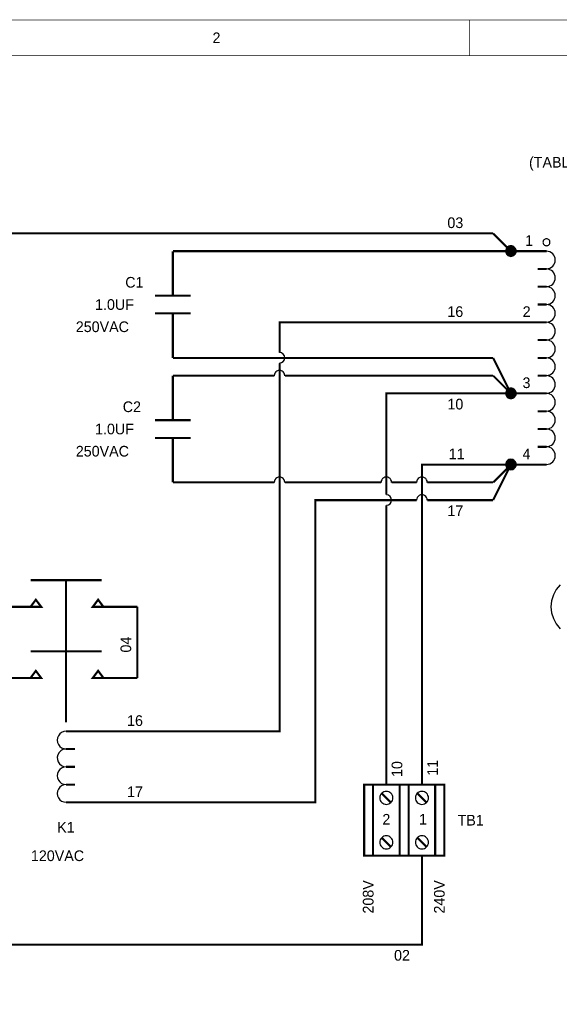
# Model space of a CAD drawing. Extents: x 0 to 17, y 0 to 11.
# Tile 3 of 5: x 3.1 to 6.2, y 5.5 to 11. Entities that reach past the tile are written whole.
import ezdxf

# ---------------------------------------------------------------- set-up
doc = ezdxf.new("R2010")
doc.units = 0
doc.layers.add('SHEET', color=255, linetype='CONTINUOUS')

msp = doc.modelspace()

# ---------------------------------------------------------------- linework, layer by layer
at = {"layer": 'SHEET'}
for points, const_width in [([(0, 11), (16.9992, 11), (16.9992, 0.0008), (0, 0.0008), (0, 11)], 0.0039), ([(5.6667, 10.8), (5.6667, 11)], 0.0039), ([(0.2, 10.8), (16.7992, 10.8), (16.7992, 0.2008), (0.2, 0.2008), (0.2, 10.8)], 0.0039), ([(3, 7.7), (3, 9.8), (5.8, 9.8)], 0.0118), ([(5.8, 9.8), (5.8, 9.8)], 0.0118), ([(5.9, 9.7), (5.8, 9.8)], 0.0118), ([(4, 9.45), (4, 9.7)], 0.0118), ([(4, 9.7), (5.9, 9.7)], 0.0118), ([(6.1, 9.7), (5.9, 9.7)], 0.0118), ([(5.9, 9.7), (5.9, 9.7)], 0.0118), ([(6.05, 9.6), (6.1, 9.6)], 0.0118), ([(6.05, 9.5), (6.1, 9.5)], 0.0118), ([(3.9, 9.45), (4.1, 9.45)], 0.0118), ([(6.05, 9.4), (6.1, 9.4)], 0.0118), ([(3.9, 9.35), (4.1, 9.35)], 0.0118), ([(4, 9.35), (4, 9.1)], 0.0118), ([(5.9, 9.3), (4.6, 9.3), (4.6, 9.13)], 0.0118), ([(6.1, 9.3), (5.9, 9.3)], 0.0118), ([(6.05, 9.2), (6.1, 9.2)], 0.0118), ([(5.8, 9.1), (4, 9.1)], 0.0118), ([(5.8, 9.1), (5.8, 9.1)], 0.0118), ([(5.9, 8.9), (5.8, 9.1)], 0.0118), ([(6.05, 9.1), (6.1, 9.1)], 0.0118), ([(4.6, 9.07), (4.6, 7), (3.8, 7)], 0.0118), ([(4, 8.75), (4, 9)], 0.0118), ([(4, 9), (4.57, 9)], 0.0118), ([(4.63, 9), (5.8, 9)], 0.0118), ([(5.8, 9), (5.8, 9)], 0.0118), ([(5.8, 9), (5.9, 8.9)], 0.0118), ([(6.05, 9), (6.1, 9)], 0.0118), ([(5.2, 8.33), (5.2, 8.9), (5.9, 8.9)], 0.0118), ([(6.1, 8.9), (5.9, 8.9)], 0.0118), ([(5.9, 8.9), (5.9, 8.9)], 0.0118), ([(5.9, 8.9), (5.9, 8.9)], 0.0118), ([(6.05, 8.8), (6.1, 8.8)], 0.0118), ([(3.9, 8.75), (4.1, 8.75)], 0.0118), ([(6.05, 8.7), (6.1, 8.7)], 0.0118), ([(3.9, 8.65), (4.1, 8.65)], 0.0118), ([(4, 8.65), (4, 8.4)], 0.0118), ([(6.05, 8.6), (6.1, 8.6)], 0.0118), ([(5.4, 6.7), (5.4, 8.5), (5.9, 8.5)], 0.0118), ([(5.9, 8.5), (5.8, 8.4)], 0.0118), ([(5.8, 8.3), (5.9, 8.5)], 0.0118), ([(6.1, 8.5), (5.9, 8.5)], 0.0118), ([(5.9, 8.5), (5.9, 8.5)], 0.0118), ([(5.9, 8.5), (5.9, 8.5)], 0.0118), ([(4, 8.4), (4.57, 8.4)], 0.0118), ([(4.63, 8.4), (5.17, 8.4)], 0.0118), ([(5.23, 8.4), (5.37, 8.4)], 0.0118), ([(5.43, 8.4), (5.8, 8.4)], 0.0118), ([(5.8, 8.4), (5.8, 8.4)], 0.0118), ([(5.37, 8.3), (4.8, 8.3), (4.8, 6.6), (3.8, 6.6)], 0.0118), ([(5.2, 6.7), (5.2, 8.27)], 0.0118), ([(5.8, 8.3), (5.43, 8.3)], 0.0118), ([(5.8, 8.3), (5.8, 8.3)], 0.0118), ([(3.6, 7.85), (3.2, 7.85)], 0.0118), ([(3.4, 7.85), (3.4, 7.05)], 0.0118), ([(3.2, 7.7), (3, 7.7)], 0.0118), ([(3.6, 7.7), (3.8, 7.7)], 0.0118), ([(3.8, 7.3), (3.8, 7.7)], 0.0118), ([(3.6, 7.45), (3.2, 7.45)], 0.0118), ([(3.2, 7.3), (3, 7.3)], 0.0118), ([(3.6, 7.3), (3.8, 7.3)], 0.0118), ([(3.4, 7), (3.6, 7)], 0.0118), ([(3.6, 7), (3.8, 7)], 0.0118), ([(3.4, 6.9), (3.45, 6.9)], 0.0118), ([(3.4, 6.8), (3.45, 6.8)], 0.0118), ([(3.4, 6.7), (3.45, 6.7)], 0.0118), ([(5.075, 6.7), (5.075, 6.3), (5.525, 6.3), (5.525, 6.7), (5.075, 6.7)], 0.0118), ([(5.125, 6.7), (5.2741, 6.7), (5.2741, 6.3008), (5.125, 6.3008), (5.125, 6.7)], 0.0118), ([(5.2, 6.7), (5.2, 6.7)], 0.0118), ([(5.325, 6.7), (5.4741, 6.7), (5.4741, 6.3008), (5.325, 6.3008), (5.325, 6.7)], 0.0118), ([(5.4, 6.7), (5.4, 6.7)], 0.0118), ([(5.225, 6.6), (5.175, 6.65)], 0.0118), ([(5.425, 6.6), (5.375, 6.65)], 0.0118), ([(3.4, 6.6), (3.6, 6.6)], 0.0118), ([(3.6, 6.6), (3.8, 6.6)], 0.0118), ([(5.225, 6.35), (5.175, 6.4)], 0.0118), ([(5.425, 6.35), (5.375, 6.4)], 0.0118), ([(2.6, 5.8), (5.4, 5.8), (5.4, 6.3)], 0.0118), ([(5.2, 6.3), (5.2, 6.3)], 0.0118), ([(5.4, 6.3), (5.4, 6.3)], 0.0118)]:
    msp.add_lwpolyline(points, dxfattribs=dict(at, const_width=const_width))
for points in [[(6.0996, 9.77), (6.0958, 9.7696), (6.0921, 9.7685), (6.0887, 9.7667), (6.0857, 9.7643), (6.0833, 9.7613), (6.0815, 9.7579), (6.0804, 9.7543), (6.08, 9.7504), (6.0804, 9.7466), (6.0815, 9.7429), (6.0833, 9.7395), (6.0857, 9.7366), (6.0887, 9.7341), (6.0921, 9.7323), (6.0958, 9.7312), (6.0996, 9.7308), (6.1034, 9.7312), (6.1071, 9.7323), (6.1104, 9.7341), (6.1134, 9.7366), (6.1158, 9.7395), (6.1177, 9.7429), (6.1188, 9.7466), (6.1191, 9.7504), (6.1188, 9.7543), (6.1177, 9.7579), (6.1158, 9.7613), (6.1134, 9.7643), (6.1104, 9.7667), (6.1071, 9.7685), (6.1034, 9.7696)], [(5.8996, 9.73), (5.8938, 9.7294), (5.8883, 9.7278), (5.8832, 9.725), (5.8787, 9.7213), (5.875, 9.7169), (5.8723, 9.7117), (5.8706, 9.7062), (5.87, 9.7004), (5.8706, 9.6947), (5.8723, 9.6891), (5.875, 9.684), (5.8787, 9.6795), (5.8832, 9.6758), (5.8883, 9.6731), (5.8938, 9.6714), (5.8996, 9.6709), (5.9054, 9.6714), (5.9109, 9.6731), (5.916, 9.6758), (5.9205, 9.6795), (5.9242, 9.684), (5.9269, 9.6891), (5.9286, 9.6947), (5.9292, 9.7004), (5.9286, 9.7062), (5.9269, 9.7117), (5.9242, 9.7169), (5.9205, 9.7213), (5.916, 9.725), (5.9109, 9.7278), (5.9054, 9.7294)], [(5.8996, 9.73), (5.8938, 9.7294), (5.8883, 9.7278), (5.8832, 9.725), (5.8787, 9.7213), (5.875, 9.7169), (5.8723, 9.7117), (5.8706, 9.7062), (5.87, 9.7004), (5.8706, 9.6947), (5.8723, 9.6891), (5.875, 9.684), (5.8787, 9.6795), (5.8832, 9.6758), (5.8883, 9.6731), (5.8938, 9.6714), (5.8996, 9.6709), (5.9054, 9.6714), (5.9109, 9.6731), (5.916, 9.6758), (5.9205, 9.6795), (5.9242, 9.684), (5.9269, 9.6891), (5.9286, 9.6947), (5.9292, 9.7004), (5.9286, 9.7062), (5.9269, 9.7117), (5.9242, 9.7169), (5.9205, 9.7213), (5.916, 9.725), (5.9109, 9.7278), (5.9054, 9.7294)], [(5.8996, 9.73), (5.8938, 9.7294), (5.8883, 9.7278), (5.8832, 9.725), (5.8787, 9.7213), (5.875, 9.7169), (5.8723, 9.7117), (5.8706, 9.7062), (5.87, 9.7004), (5.8706, 9.6947), (5.8723, 9.6891), (5.875, 9.684), (5.8787, 9.6795), (5.8832, 9.6758), (5.8883, 9.6731), (5.8938, 9.6714), (5.8996, 9.6709), (5.9054, 9.6714), (5.9109, 9.6731), (5.916, 9.6758), (5.9205, 9.6795), (5.9242, 9.684), (5.9269, 9.6891), (5.9286, 9.6947), (5.9292, 9.7004), (5.9286, 9.7062), (5.9269, 9.7117), (5.9242, 9.7169), (5.9205, 9.7213), (5.916, 9.725), (5.9109, 9.7278), (5.9054, 9.7294)], [(5.8996, 9.73), (5.8938, 9.7294), (5.8883, 9.7278), (5.8832, 9.725), (5.8787, 9.7213), (5.875, 9.7169), (5.8723, 9.7117), (5.8706, 9.7062), (5.87, 9.7004), (5.8706, 9.6947), (5.8723, 9.6891), (5.875, 9.684), (5.8787, 9.6795), (5.8832, 9.6758), (5.8883, 9.6731), (5.8938, 9.6714), (5.8996, 9.6709), (5.9054, 9.6714), (5.9109, 9.6731), (5.916, 9.6758), (5.9205, 9.6795), (5.9242, 9.684), (5.9269, 9.6891), (5.9286, 9.6947), (5.9292, 9.7004), (5.9286, 9.7062), (5.9269, 9.7117), (5.9242, 9.7169), (5.9205, 9.7213), (5.916, 9.725), (5.9109, 9.7278), (5.9054, 9.7294)], [(5.8996, 9.73), (5.8938, 9.7294), (5.8883, 9.7278), (5.8832, 9.725), (5.8787, 9.7213), (5.875, 9.7169), (5.8723, 9.7117), (5.8706, 9.7062), (5.87, 9.7004), (5.8706, 9.6947), (5.8723, 9.6891), (5.875, 9.684), (5.8787, 9.6795), (5.8832, 9.6758), (5.8883, 9.6731), (5.8938, 9.6714), (5.8996, 9.6709), (5.9054, 9.6714), (5.9109, 9.6731), (5.916, 9.6758), (5.9205, 9.6795), (5.9242, 9.684), (5.9269, 9.6891), (5.9286, 9.6947), (5.9292, 9.7004), (5.9286, 9.7062), (5.9269, 9.7117), (5.9242, 9.7169), (5.9205, 9.7213), (5.916, 9.725), (5.9109, 9.7278), (5.9054, 9.7294)], [(5.8996, 9.73), (5.8938, 9.7294), (5.8883, 9.7278), (5.8832, 9.725), (5.8787, 9.7213), (5.875, 9.7169), (5.8723, 9.7117), (5.8706, 9.7062), (5.87, 9.7004), (5.8706, 9.6947), (5.8723, 9.6891), (5.875, 9.684), (5.8787, 9.6795), (5.8832, 9.6758), (5.8883, 9.6731), (5.8938, 9.6714), (5.8996, 9.6709), (5.9054, 9.6714), (5.9109, 9.6731), (5.916, 9.6758), (5.9205, 9.6795), (5.9242, 9.684), (5.9269, 9.6891), (5.9286, 9.6947), (5.9292, 9.7004), (5.9286, 9.7062), (5.9269, 9.7117), (5.9242, 9.7169), (5.9205, 9.7213), (5.916, 9.725), (5.9109, 9.7278), (5.9054, 9.7294)], [(5.8996, 9.73), (5.8938, 9.7294), (5.8883, 9.7278), (5.8832, 9.725), (5.8787, 9.7213), (5.875, 9.7169), (5.8723, 9.7117), (5.8706, 9.7062), (5.87, 9.7004), (5.8706, 9.6947), (5.8723, 9.6891), (5.875, 9.684), (5.8787, 9.6795), (5.8832, 9.6758), (5.8883, 9.6731), (5.8938, 9.6714), (5.8996, 9.6709), (5.9054, 9.6714), (5.9109, 9.6731), (5.916, 9.6758), (5.9205, 9.6795), (5.9242, 9.684), (5.9269, 9.6891), (5.9286, 9.6947), (5.9292, 9.7004), (5.9286, 9.7062), (5.9269, 9.7117), (5.9242, 9.7169), (5.9205, 9.7213), (5.916, 9.725), (5.9109, 9.7278), (5.9054, 9.7294)], [(5.8996, 9.73), (5.8938, 9.7294), (5.8883, 9.7278), (5.8832, 9.725), (5.8787, 9.7213), (5.875, 9.7169), (5.8723, 9.7117), (5.8706, 9.7062), (5.87, 9.7004), (5.8706, 9.6947), (5.8723, 9.6891), (5.875, 9.684), (5.8787, 9.6795), (5.8832, 9.6758), (5.8883, 9.6731), (5.8938, 9.6714), (5.8996, 9.6709), (5.9054, 9.6714), (5.9109, 9.6731), (5.916, 9.6758), (5.9205, 9.6795), (5.9242, 9.684), (5.9269, 9.6891), (5.9286, 9.6947), (5.9292, 9.7004), (5.9286, 9.7062), (5.9269, 9.7117), (5.9242, 9.7169), (5.9205, 9.7213), (5.916, 9.725), (5.9109, 9.7278), (5.9054, 9.7294)], [(5.8996, 8.93), (5.8938, 8.9294), (5.8883, 8.9277), (5.8832, 8.925), (5.8787, 8.9213), (5.875, 8.9169), (5.8723, 8.9117), (5.8706, 8.9062), (5.87, 8.9004), (5.8706, 8.8947), (5.8723, 8.8891), (5.875, 8.884), (5.8787, 8.8795), (5.8832, 8.8758), (5.8883, 8.8731), (5.8938, 8.8714), (5.8996, 8.8709), (5.9054, 8.8714), (5.9109, 8.8731), (5.916, 8.8758), (5.9205, 8.8795), (5.9242, 8.884), (5.9269, 8.8891), (5.9286, 8.8947), (5.9292, 8.9004), (5.9286, 8.9062), (5.9269, 8.9117), (5.9242, 8.9169), (5.9205, 8.9213), (5.916, 8.925), (5.9109, 8.9277), (5.9054, 8.9294)], [(5.8996, 8.93), (5.8938, 8.9294), (5.8883, 8.9277), (5.8832, 8.925), (5.8787, 8.9213), (5.875, 8.9169), (5.8723, 8.9117), (5.8706, 8.9062), (5.87, 8.9004), (5.8706, 8.8947), (5.8723, 8.8891), (5.875, 8.884), (5.8787, 8.8795), (5.8832, 8.8758), (5.8883, 8.8731), (5.8938, 8.8714), (5.8996, 8.8709), (5.9054, 8.8714), (5.9109, 8.8731), (5.916, 8.8758), (5.9205, 8.8795), (5.9242, 8.884), (5.9269, 8.8891), (5.9286, 8.8947), (5.9292, 8.9004), (5.9286, 8.9062), (5.9269, 8.9117), (5.9242, 8.9169), (5.9205, 8.9213), (5.916, 8.925), (5.9109, 8.9277), (5.9054, 8.9294)], [(5.8996, 8.93), (5.8938, 8.9294), (5.8883, 8.9277), (5.8832, 8.925), (5.8787, 8.9213), (5.875, 8.9169), (5.8723, 8.9117), (5.8706, 8.9062), (5.87, 8.9004), (5.8706, 8.8947), (5.8723, 8.8891), (5.875, 8.884), (5.8787, 8.8795), (5.8832, 8.8758), (5.8883, 8.8731), (5.8938, 8.8714), (5.8996, 8.8709), (5.9054, 8.8714), (5.9109, 8.8731), (5.916, 8.8758), (5.9205, 8.8795), (5.9242, 8.884), (5.9269, 8.8891), (5.9286, 8.8947), (5.9292, 8.9004), (5.9286, 8.9062), (5.9269, 8.9117), (5.9242, 8.9169), (5.9205, 8.9213), (5.916, 8.925), (5.9109, 8.9277), (5.9054, 8.9294)], [(5.8996, 8.93), (5.8938, 8.9294), (5.8883, 8.9277), (5.8832, 8.925), (5.8787, 8.9213), (5.875, 8.9169), (5.8723, 8.9117), (5.8706, 8.9062), (5.87, 8.9004), (5.8706, 8.8947), (5.8723, 8.8891), (5.875, 8.884), (5.8787, 8.8795), (5.8832, 8.8758), (5.8883, 8.8731), (5.8938, 8.8714), (5.8996, 8.8709), (5.9054, 8.8714), (5.9109, 8.8731), (5.916, 8.8758), (5.9205, 8.8795), (5.9242, 8.884), (5.9269, 8.8891), (5.9286, 8.8947), (5.9292, 8.9004), (5.9286, 8.9062), (5.9269, 8.9117), (5.9242, 8.9169), (5.9205, 8.9213), (5.916, 8.925), (5.9109, 8.9277), (5.9054, 8.9294)], [(5.8996, 8.93), (5.8938, 8.9294), (5.8883, 8.9277), (5.8832, 8.925), (5.8787, 8.9213), (5.875, 8.9169), (5.8723, 8.9117), (5.8706, 8.9062), (5.87, 8.9004), (5.8706, 8.8947), (5.8723, 8.8891), (5.875, 8.884), (5.8787, 8.8795), (5.8832, 8.8758), (5.8883, 8.8731), (5.8938, 8.8714), (5.8996, 8.8709), (5.9054, 8.8714), (5.9109, 8.8731), (5.916, 8.8758), (5.9205, 8.8795), (5.9242, 8.884), (5.9269, 8.8891), (5.9286, 8.8947), (5.9292, 8.9004), (5.9286, 8.9062), (5.9269, 8.9117), (5.9242, 8.9169), (5.9205, 8.9213), (5.916, 8.925), (5.9109, 8.9277), (5.9054, 8.9294)], [(5.8996, 8.93), (5.8938, 8.9294), (5.8883, 8.9277), (5.8832, 8.925), (5.8787, 8.9213), (5.875, 8.9169), (5.8723, 8.9117), (5.8706, 8.9062), (5.87, 8.9004), (5.8706, 8.8947), (5.8723, 8.8891), (5.875, 8.884), (5.8787, 8.8795), (5.8832, 8.8758), (5.8883, 8.8731), (5.8938, 8.8714), (5.8996, 8.8709), (5.9054, 8.8714), (5.9109, 8.8731), (5.916, 8.8758), (5.9205, 8.8795), (5.9242, 8.884), (5.9269, 8.8891), (5.9286, 8.8947), (5.9292, 8.9004), (5.9286, 8.9062), (5.9269, 8.9117), (5.9242, 8.9169), (5.9205, 8.9213), (5.916, 8.925), (5.9109, 8.9277), (5.9054, 8.9294)], [(5.8996, 8.93), (5.8938, 8.9294), (5.8883, 8.9277), (5.8832, 8.925), (5.8787, 8.9213), (5.875, 8.9169), (5.8723, 8.9117), (5.8706, 8.9062), (5.87, 8.9004), (5.8706, 8.8947), (5.8723, 8.8891), (5.875, 8.884), (5.8787, 8.8795), (5.8832, 8.8758), (5.8883, 8.8731), (5.8938, 8.8714), (5.8996, 8.8709), (5.9054, 8.8714), (5.9109, 8.8731), (5.916, 8.8758), (5.9205, 8.8795), (5.9242, 8.884), (5.9269, 8.8891), (5.9286, 8.8947), (5.9292, 8.9004), (5.9286, 8.9062), (5.9269, 8.9117), (5.9242, 8.9169), (5.9205, 8.9213), (5.916, 8.925), (5.9109, 8.9277), (5.9054, 8.9294)], [(5.8996, 8.93), (5.8938, 8.9294), (5.8883, 8.9277), (5.8832, 8.925), (5.8787, 8.9213), (5.875, 8.9169), (5.8723, 8.9117), (5.8706, 8.9062), (5.87, 8.9004), (5.8706, 8.8947), (5.8723, 8.8891), (5.875, 8.884), (5.8787, 8.8795), (5.8832, 8.8758), (5.8883, 8.8731), (5.8938, 8.8714), (5.8996, 8.8709), (5.9054, 8.8714), (5.9109, 8.8731), (5.916, 8.8758), (5.9205, 8.8795), (5.9242, 8.884), (5.9269, 8.8891), (5.9286, 8.8947), (5.9292, 8.9004), (5.9286, 8.9062), (5.9269, 8.9117), (5.9242, 8.9169), (5.9205, 8.9213), (5.916, 8.925), (5.9109, 8.9277), (5.9054, 8.9294)], [(5.8996, 8.93), (5.8938, 8.9294), (5.8883, 8.9277), (5.8832, 8.925), (5.8787, 8.9213), (5.875, 8.9169), (5.8723, 8.9117), (5.8706, 8.9062), (5.87, 8.9004), (5.8706, 8.8947), (5.8723, 8.8891), (5.875, 8.884), (5.8787, 8.8795), (5.8832, 8.8758), (5.8883, 8.8731), (5.8938, 8.8714), (5.8996, 8.8709), (5.9054, 8.8714), (5.9109, 8.8731), (5.916, 8.8758), (5.9205, 8.8795), (5.9242, 8.884), (5.9269, 8.8891), (5.9286, 8.8947), (5.9292, 8.9004), (5.9286, 8.9062), (5.9269, 8.9117), (5.9242, 8.9169), (5.9205, 8.9213), (5.916, 8.925), (5.9109, 8.9277), (5.9054, 8.9294)], [(5.8996, 8.93), (5.8938, 8.9294), (5.8883, 8.9277), (5.8832, 8.925), (5.8787, 8.9213), (5.875, 8.9169), (5.8723, 8.9117), (5.8706, 8.9062), (5.87, 8.9004), (5.8706, 8.8947), (5.8723, 8.8891), (5.875, 8.884), (5.8787, 8.8795), (5.8832, 8.8758), (5.8883, 8.8731), (5.8938, 8.8714), (5.8996, 8.8709), (5.9054, 8.8714), (5.9109, 8.8731), (5.916, 8.8758), (5.9205, 8.8795), (5.9242, 8.884), (5.9269, 8.8891), (5.9286, 8.8947), (5.9292, 8.9004), (5.9286, 8.9062), (5.9269, 8.9117), (5.9242, 8.9169), (5.9205, 8.9213), (5.916, 8.925), (5.9109, 8.9277), (5.9054, 8.9294)], [(5.8996, 8.93), (5.8938, 8.9294), (5.8883, 8.9277), (5.8832, 8.925), (5.8787, 8.9213), (5.875, 8.9169), (5.8723, 8.9117), (5.8706, 8.9062), (5.87, 8.9004), (5.8706, 8.8947), (5.8723, 8.8891), (5.875, 8.884), (5.8787, 8.8795), (5.8832, 8.8758), (5.8883, 8.8731), (5.8938, 8.8714), (5.8996, 8.8709), (5.9054, 8.8714), (5.9109, 8.8731), (5.916, 8.8758), (5.9205, 8.8795), (5.9242, 8.884), (5.9269, 8.8891), (5.9286, 8.8947), (5.9292, 8.9004), (5.9286, 8.9062), (5.9269, 8.9117), (5.9242, 8.9169), (5.9205, 8.9213), (5.916, 8.925), (5.9109, 8.9277), (5.9054, 8.9294)], [(5.8996, 8.53), (5.8938, 8.5294), (5.8883, 8.5277), (5.8832, 8.525), (5.8787, 8.5213), (5.875, 8.5168), (5.8723, 8.5117), (5.8706, 8.5062), (5.87, 8.5004), (5.8706, 8.4946), (5.8723, 8.4891), (5.875, 8.484), (5.8787, 8.4795), (5.8832, 8.4758), (5.8883, 8.4731), (5.8938, 8.4714), (5.8996, 8.4708), (5.9054, 8.4714), (5.9109, 8.4731), (5.916, 8.4758), (5.9205, 8.4795), (5.9242, 8.484), (5.9269, 8.4891), (5.9286, 8.4946), (5.9292, 8.5004), (5.9286, 8.5062), (5.9269, 8.5117), (5.9242, 8.5168), (5.9205, 8.5213), (5.916, 8.525), (5.9109, 8.5277), (5.9054, 8.5294)], [(5.8996, 8.53), (5.8938, 8.5294), (5.8883, 8.5277), (5.8832, 8.525), (5.8787, 8.5213), (5.875, 8.5168), (5.8723, 8.5117), (5.8706, 8.5062), (5.87, 8.5004), (5.8706, 8.4946), (5.8723, 8.4891), (5.875, 8.484), (5.8787, 8.4795), (5.8832, 8.4758), (5.8883, 8.4731), (5.8938, 8.4714), (5.8996, 8.4708), (5.9054, 8.4714), (5.9109, 8.4731), (5.916, 8.4758), (5.9205, 8.4795), (5.9242, 8.484), (5.9269, 8.4891), (5.9286, 8.4946), (5.9292, 8.5004), (5.9286, 8.5062), (5.9269, 8.5117), (5.9242, 8.5168), (5.9205, 8.5213), (5.916, 8.525), (5.9109, 8.5277), (5.9054, 8.5294)], [(5.8996, 8.53), (5.8938, 8.5294), (5.8883, 8.5277), (5.8832, 8.525), (5.8787, 8.5213), (5.875, 8.5168), (5.8723, 8.5117), (5.8706, 8.5062), (5.87, 8.5004), (5.8706, 8.4946), (5.8723, 8.4891), (5.875, 8.484), (5.8787, 8.4795), (5.8832, 8.4758), (5.8883, 8.4731), (5.8938, 8.4714), (5.8996, 8.4708), (5.9054, 8.4714), (5.9109, 8.4731), (5.916, 8.4758), (5.9205, 8.4795), (5.9242, 8.484), (5.9269, 8.4891), (5.9286, 8.4946), (5.9292, 8.5004), (5.9286, 8.5062), (5.9269, 8.5117), (5.9242, 8.5168), (5.9205, 8.5213), (5.916, 8.525), (5.9109, 8.5277), (5.9054, 8.5294)], [(5.8996, 8.53), (5.8938, 8.5294), (5.8883, 8.5277), (5.8832, 8.525), (5.8787, 8.5213), (5.875, 8.5168), (5.8723, 8.5117), (5.8706, 8.5062), (5.87, 8.5004), (5.8706, 8.4946), (5.8723, 8.4891), (5.875, 8.484), (5.8787, 8.4795), (5.8832, 8.4758), (5.8883, 8.4731), (5.8938, 8.4714), (5.8996, 8.4708), (5.9054, 8.4714), (5.9109, 8.4731), (5.916, 8.4758), (5.9205, 8.4795), (5.9242, 8.484), (5.9269, 8.4891), (5.9286, 8.4946), (5.9292, 8.5004), (5.9286, 8.5062), (5.9269, 8.5117), (5.9242, 8.5168), (5.9205, 8.5213), (5.916, 8.525), (5.9109, 8.5277), (5.9054, 8.5294)], [(5.8996, 8.53), (5.8938, 8.5294), (5.8883, 8.5277), (5.8832, 8.525), (5.8787, 8.5213), (5.875, 8.5168), (5.8723, 8.5117), (5.8706, 8.5062), (5.87, 8.5004), (5.8706, 8.4946), (5.8723, 8.4891), (5.875, 8.484), (5.8787, 8.4795), (5.8832, 8.4758), (5.8883, 8.4731), (5.8938, 8.4714), (5.8996, 8.4708), (5.9054, 8.4714), (5.9109, 8.4731), (5.916, 8.4758), (5.9205, 8.4795), (5.9242, 8.484), (5.9269, 8.4891), (5.9286, 8.4946), (5.9292, 8.5004), (5.9286, 8.5062), (5.9269, 8.5117), (5.9242, 8.5168), (5.9205, 8.5213), (5.916, 8.525), (5.9109, 8.5277), (5.9054, 8.5294)], [(5.8996, 8.53), (5.8938, 8.5294), (5.8883, 8.5277), (5.8832, 8.525), (5.8787, 8.5213), (5.875, 8.5168), (5.8723, 8.5117), (5.8706, 8.5062), (5.87, 8.5004), (5.8706, 8.4946), (5.8723, 8.4891), (5.875, 8.484), (5.8787, 8.4795), (5.8832, 8.4758), (5.8883, 8.4731), (5.8938, 8.4714), (5.8996, 8.4708), (5.9054, 8.4714), (5.9109, 8.4731), (5.916, 8.4758), (5.9205, 8.4795), (5.9242, 8.484), (5.9269, 8.4891), (5.9286, 8.4946), (5.9292, 8.5004), (5.9286, 8.5062), (5.9269, 8.5117), (5.9242, 8.5168), (5.9205, 8.5213), (5.916, 8.525), (5.9109, 8.5277), (5.9054, 8.5294)], [(5.8996, 8.53), (5.8938, 8.5294), (5.8883, 8.5277), (5.8832, 8.525), (5.8787, 8.5213), (5.875, 8.5168), (5.8723, 8.5117), (5.8706, 8.5062), (5.87, 8.5004), (5.8706, 8.4946), (5.8723, 8.4891), (5.875, 8.484), (5.8787, 8.4795), (5.8832, 8.4758), (5.8883, 8.4731), (5.8938, 8.4714), (5.8996, 8.4708), (5.9054, 8.4714), (5.9109, 8.4731), (5.916, 8.4758), (5.9205, 8.4795), (5.9242, 8.484), (5.9269, 8.4891), (5.9286, 8.4946), (5.9292, 8.5004), (5.9286, 8.5062), (5.9269, 8.5117), (5.9242, 8.5168), (5.9205, 8.5213), (5.916, 8.525), (5.9109, 8.5277), (5.9054, 8.5294)], [(5.8996, 8.53), (5.8938, 8.5294), (5.8883, 8.5277), (5.8832, 8.525), (5.8787, 8.5213), (5.875, 8.5168), (5.8723, 8.5117), (5.8706, 8.5062), (5.87, 8.5004), (5.8706, 8.4946), (5.8723, 8.4891), (5.875, 8.484), (5.8787, 8.4795), (5.8832, 8.4758), (5.8883, 8.4731), (5.8938, 8.4714), (5.8996, 8.4708), (5.9054, 8.4714), (5.9109, 8.4731), (5.916, 8.4758), (5.9205, 8.4795), (5.9242, 8.484), (5.9269, 8.4891), (5.9286, 8.4946), (5.9292, 8.5004), (5.9286, 8.5062), (5.9269, 8.5117), (5.9242, 8.5168), (5.9205, 8.5213), (5.916, 8.525), (5.9109, 8.5277), (5.9054, 8.5294)], [(5.8996, 8.53), (5.8938, 8.5294), (5.8883, 8.5277), (5.8832, 8.525), (5.8787, 8.5213), (5.875, 8.5168), (5.8723, 8.5117), (5.8706, 8.5062), (5.87, 8.5004), (5.8706, 8.4946), (5.8723, 8.4891), (5.875, 8.484), (5.8787, 8.4795), (5.8832, 8.4758), (5.8883, 8.4731), (5.8938, 8.4714), (5.8996, 8.4708), (5.9054, 8.4714), (5.9109, 8.4731), (5.916, 8.4758), (5.9205, 8.4795), (5.9242, 8.484), (5.9269, 8.4891), (5.9286, 8.4946), (5.9292, 8.5004), (5.9286, 8.5062), (5.9269, 8.5117), (5.9242, 8.5168), (5.9205, 8.5213), (5.916, 8.525), (5.9109, 8.5277), (5.9054, 8.5294)], [(5.8996, 8.53), (5.8938, 8.5294), (5.8883, 8.5277), (5.8832, 8.525), (5.8787, 8.5213), (5.875, 8.5168), (5.8723, 8.5117), (5.8706, 8.5062), (5.87, 8.5004), (5.8706, 8.4946), (5.8723, 8.4891), (5.875, 8.484), (5.8787, 8.4795), (5.8832, 8.4758), (5.8883, 8.4731), (5.8938, 8.4714), (5.8996, 8.4708), (5.9054, 8.4714), (5.9109, 8.4731), (5.916, 8.4758), (5.9205, 8.4795), (5.9242, 8.484), (5.9269, 8.4891), (5.9286, 8.4946), (5.9292, 8.5004), (5.9286, 8.5062), (5.9269, 8.5117), (5.9242, 8.5168), (5.9205, 8.5213), (5.916, 8.525), (5.9109, 8.5277), (5.9054, 8.5294)], [(5.8996, 8.53), (5.8938, 8.5294), (5.8883, 8.5277), (5.8832, 8.525), (5.8787, 8.5213), (5.875, 8.5168), (5.8723, 8.5117), (5.8706, 8.5062), (5.87, 8.5004), (5.8706, 8.4946), (5.8723, 8.4891), (5.875, 8.484), (5.8787, 8.4795), (5.8832, 8.4758), (5.8883, 8.4731), (5.8938, 8.4714), (5.8996, 8.4708), (5.9054, 8.4714), (5.9109, 8.4731), (5.916, 8.4758), (5.9205, 8.4795), (5.9242, 8.484), (5.9269, 8.4891), (5.9286, 8.4946), (5.9292, 8.5004), (5.9286, 8.5062), (5.9269, 8.5117), (5.9242, 8.5168), (5.9205, 8.5213), (5.916, 8.525), (5.9109, 8.5277), (5.9054, 8.5294)], [(5.1996, 6.6622), (5.1924, 6.6615), (5.1855, 6.6594), (5.1791, 6.656), (5.1736, 6.6515), (5.169, 6.6459), (5.1656, 6.6395), (5.1635, 6.6326), (5.1628, 6.6254), (5.1635, 6.6183), (5.1656, 6.6114), (5.169, 6.605), (5.1736, 6.5994), (5.1791, 6.5949), (5.1855, 6.5915), (5.1924, 6.5894), (5.1996, 6.5887), (5.2068, 6.5894), (5.2137, 6.5915), (5.22, 6.5949), (5.2256, 6.5994), (5.2302, 6.605), (5.2336, 6.6114), (5.2357, 6.6183), (5.2364, 6.6254), (5.2357, 6.6326), (5.2336, 6.6395), (5.2302, 6.6459), (5.2256, 6.6515), (5.22, 6.656), (5.2137, 6.6594), (5.2068, 6.6615)], [(5.3996, 6.6622), (5.3924, 6.6615), (5.3855, 6.6594), (5.3791, 6.656), (5.3736, 6.6515), (5.369, 6.6459), (5.3656, 6.6395), (5.3635, 6.6326), (5.3628, 6.6254), (5.3635, 6.6183), (5.3656, 6.6114), (5.369, 6.605), (5.3736, 6.5994), (5.3791, 6.5949), (5.3855, 6.5915), (5.3924, 6.5894), (5.3996, 6.5887), (5.4068, 6.5894), (5.4137, 6.5915), (5.42, 6.5949), (5.4256, 6.5994), (5.4302, 6.605), (5.4336, 6.6114), (5.4357, 6.6183), (5.4364, 6.6254), (5.4357, 6.6326), (5.4336, 6.6395), (5.4302, 6.6459), (5.4256, 6.6515), (5.42, 6.656), (5.4137, 6.6594), (5.4068, 6.6615)], [(5.1996, 6.4122), (5.1924, 6.4115), (5.1855, 6.4094), (5.1791, 6.406), (5.1736, 6.4014), (5.169, 6.3959), (5.1656, 6.3895), (5.1635, 6.3826), (5.1628, 6.3754), (5.1635, 6.3682), (5.1656, 6.3613), (5.169, 6.355), (5.1736, 6.3494), (5.1791, 6.3448), (5.1855, 6.3414), (5.1924, 6.3393), (5.1996, 6.3386), (5.2068, 6.3393), (5.2137, 6.3414), (5.22, 6.3448), (5.2256, 6.3494), (5.2302, 6.355), (5.2336, 6.3613), (5.2357, 6.3682), (5.2364, 6.3754), (5.2357, 6.3826), (5.2336, 6.3895), (5.2302, 6.3959), (5.2256, 6.4014), (5.22, 6.406), (5.2137, 6.4094), (5.2068, 6.4115)], [(5.3996, 6.4122), (5.3924, 6.4115), (5.3855, 6.4094), (5.3791, 6.406), (5.3736, 6.4014), (5.369, 6.3959), (5.3656, 6.3895), (5.3635, 6.3826), (5.3628, 6.3754), (5.3635, 6.3682), (5.3656, 6.3613), (5.369, 6.355), (5.3736, 6.3494), (5.3791, 6.3448), (5.3855, 6.3414), (5.3924, 6.3393), (5.3996, 6.3386), (5.4068, 6.3393), (5.4137, 6.3414), (5.42, 6.3448), (5.4256, 6.3494), (5.4302, 6.355), (5.4336, 6.3613), (5.4357, 6.3682), (5.4364, 6.3754), (5.4357, 6.3826), (5.4336, 6.3895), (5.4302, 6.3959), (5.4256, 6.4014), (5.42, 6.406), (5.4137, 6.4094), (5.4068, 6.4115)]]:
    msp.add_lwpolyline(points, close=True, dxfattribs=at)
at = {"layer": 'SHEET', "const_width": 0.03}
for points in [[(5.885, 9.7, 1), (5.915, 9.7, 1)], [(5.885, 8.9, 1), (5.915, 8.9, 1)], [(5.885, 8.5, 1), (5.915, 8.5, 1)]]:
    msp.add_lwpolyline(points, format="xyb", close=True, dxfattribs=at)
at = {"layer": 'SHEET'}
msp.add_lwpolyline([(6.1761, 7.8239), (6.1544, 7.7974), (6.1383, 7.7672), (6.1283, 7.7345), (6.125, 7.7004), (6.1283, 7.6663), (6.1383, 7.6336), (6.1544, 7.6034), (6.1761, 7.577)], dxfattribs=at)
at = {"layer": 'SHEET', "const_width": 0.0118}
for points in [[(3.26, 7.7), (3.2, 7.7), (3.23, 7.74), (3.26, 7.7)], [(3.26, 7.7), (3.23, 7.74), (3.2, 7.7), (3.26, 7.7), (3.26, 7.7)], [(3.61, 7.7), (3.55, 7.7), (3.58, 7.74), (3.61, 7.7)], [(3.61, 7.7), (3.58, 7.74), (3.55, 7.7), (3.61, 7.7), (3.61, 7.7)], [(3.26, 7.3), (3.2, 7.3), (3.23, 7.34), (3.26, 7.3)], [(3.26, 7.3), (3.23, 7.34), (3.2, 7.3), (3.26, 7.3), (3.26, 7.3)], [(3.61, 7.3), (3.55, 7.3), (3.58, 7.34), (3.61, 7.3)], [(3.61, 7.3), (3.58, 7.34), (3.55, 7.3), (3.61, 7.3), (3.61, 7.3)]]:
    msp.add_lwpolyline(points, close=True, dxfattribs=at)
at = {"layer": 'SHEET'}
for centre, radius, start, end in [((6.0996, 9.6504), 0.0496, 270.4788, 89.5134), ((6.0996, 9.5504), 0.0496, 270.4788, 89.5134), ((6.0996, 9.4504), 0.0496, 270.4788, 89.5134), ((6.0996, 9.3504), 0.0496, 270.4788, 89.5134), ((6.0996, 9.2504), 0.0496, 270.4788, 89.5135), ((6.0996, 9.1504), 0.0496, 270.4788, 89.5135), ((4.5996, 9.1004), 0.0296, 270.8048, 89.1721), ((6.0996, 9.0504), 0.0496, 270.4788, 89.5135), ((4.5996, 9.0004), 0.0296, 359.2016, 180.8214), ((6.0996, 8.9504), 0.0496, 270.4788, 89.5135), ((6.0996, 8.8504), 0.0496, 270.4789, 89.5135), ((6.0996, 8.7504), 0.0496, 270.4789, 89.5135), ((6.0996, 8.6504), 0.0496, 270.4789, 89.5135), ((6.0996, 8.5504), 0.0496, 270.4789, 89.5135), ((4.5996, 8.4004), 0.0296, 359.2124, 180.8104), ((5.1996, 8.4004), 0.0296, 359.2122, 180.8102), ((5.3996, 8.4004), 0.0296, 359.2123, 180.8103), ((5.1996, 8.3004), 0.0296, 270.7903, 89.1874), ((5.3996, 8.3004), 0.0296, 359.214, 180.8086), ((3.3996, 6.9504), 0.0496, 89.5186, 270.4732), ((3.3996, 6.8504), 0.0496, 78.5535, 270.4732), ((3.3996, 6.7504), 0.0496, 89.5186, 270.4732), ((3.3996, 6.6504), 0.0496, 89.5186, 270.4732)]:
    msp.add_arc(centre, radius, start, end, dxfattribs=at)

# ---------------------------------------------------------------- texts
for s, p in [('2', (4.2229, 10.87)), ('(TABLE 1)', (6.0014, 10.1701)), ('03', (5.5427, 9.8301)), ('1', (5.98, 9.7301)), ('C1', (3.7325, 9.4951)), ('1.0UF', (3.5627, 9.3701)), ('16', (5.5427, 9.3301)), ('2', (5.9658, 9.3301)), ('250VAC', (3.4545, 9.2451)), ('3', (5.965, 8.9301)), ('10', (5.5429, 8.8101)), ('C2', (3.7184, 8.7951)), ('1.0UF', (3.5627, 8.6701)), ('250VAC', (3.4545, 8.5451)), ('11', (5.5502, 8.5301)), ('4', (5.965, 8.5301)), ('17', (5.5427, 8.2101)), ('16', (3.7427, 7.0301)), ('17', (3.7427, 6.6301)), ('2', (5.1775, 6.475)), ('1', (5.3833, 6.475)), ('K1', (3.35, 6.4301)), ('TB1', (5.6, 6.4701)), ('120VAC', (3.2023, 6.2701)), ('02', (5.2431, 5.7101))]:
    msp.add_text(s, height=0.06, dxfattribs=at).set_placement(p)
for s, p in [('04', (3.7658, 7.4429)), ('10', (5.2894, 6.7429)), ('11', (5.4894, 6.7502)), ('208V', (5.1276, 5.975)), ('240V', (5.5276, 5.975))]:
    msp.add_text(s, height=0.06, rotation=90, dxfattribs=at).set_placement(p)

doc.saveas('drawing.dxf')
